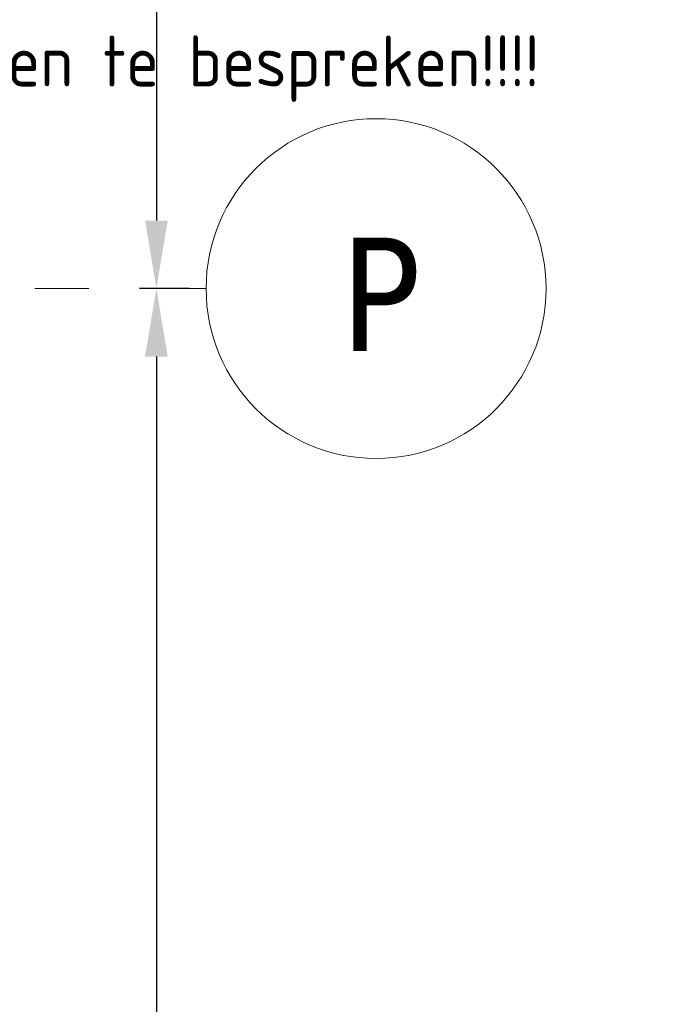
# Model space of a CAD drawing. Extents: x 2744 to 57639, y 3641 to 38820.
# Tile 165 of 179: x 55722 to 57639, y 28222 to 31120. Entities that reach past the tile are written whole.
import ezdxf

# ---------------------------------------------------------------- set-up
doc = ezdxf.new("R2010")
doc.units = 0
doc.header["$LTSCALE"] = 50
doc.header["$PDSIZE"] = -5
doc.linetypes.add('stramien', pattern=[22.225, 12.7, -3.175, 3.175, -3.175])
doc.layers.get('0').update_dxf_attribs({"linetype": 'CONTINUOUS'})
doc.layers.get('DEFPOINTS').update_dxf_attribs({"linetype": 'CONTINUOUS'})
doc.layers.add('AS-M38--_F123--_Wandlengte', color=1, linetype='CONTINUOUS')
doc.layers.add('IWTEKST', color=2, linetype='CONTINUOUS')
doc.layers.add('S-GRID', color=8, linetype='CONTINUOUS', lineweight=18)
doc.styles.get("Standard").update_dxf_attribs({"font": 'isocp.shx'})
doc.styles.add('Tahoma', font='TAHOMA.TTF', dxfattribs={"height": 333.256173})
doc.dimstyles.new('CWall_F2_Wandlengte', dxfattribs={"dimscale": 50, "dimtxt": 2.5, "dimasz": 2, "dimexe": 1, "dimexo": 1, "dimgap": 0.5, "dimtad": 1, "dimdec": 0, "dimdsep": 46, "dimtxsty": 'Standard', "dimcen": 2.5, "dimclrt": 2, "dimadec": 0, "dimazin": 0, "dimtfac": 1, "dimtdec": 0, "dimtix": 1, "dimtmove": 2, "dimatfit": 0, "dimfxl": 0, "dimtolj": 1, "dimtzin": 0, "dimarcsym": 0})

# ---------------------------------------------------------------- blocks, each defined once
blk = doc.blocks.new('Grid - 5 mm-3639987-Plotview 4e Verdieping - schaal 1 op 100')
at = {"layer": 'S-GRID'}
blk.add_circle((0, 0), 5, dxfattribs=at)
for start, end in [(360, 180), (180, 360)]:
    blk.add_arc((0, 0), 5, start, end, dxfattribs=at)
blk = doc.blocks.new('Onderlegger 4e verdieping')
at = {"layer": 'S-GRID', "linetype": 'stramien'}
blk.add_line((2743.8, 30328.2), (56270.4, 30328.2), dxfattribs=at)
at = {"layer": 'S-GRID', "xscale": 99.99999999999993, "yscale": 99.99999999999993, "zscale": 99.99999999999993, "rotation": 269.9999999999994}
blk.add_blockref('Grid - 5 mm-3639987-Plotview 4e Verdieping - schaal 1 op 100', (56770.4, 30328.2), dxfattribs=at)
at = {"layer": 'S-GRID', "insert": (56783.5, 30478.2), "char_height": 333.3, "width": 302.385, "attachment_point": 2, "line_spacing_factor": 1.000232, "style": 'Tahoma'}
blk.add_mtext('P', dxfattribs=at)
blk = doc.blocks.new('*D173')
at = {"layer": 'AS-M38--_F123--_Wandlengte', "color": 0, "lineweight": -2}
for p, q in [((56220.4, 35828.2), (56074, 35828.2)), ((56124, 35628.2), (56124, 30528.2)), ((56220.4, 30328.2), (56074, 30328.2))]:
    blk.add_line(p, q, dxfattribs=at)
at = {"layer": 'AS-M38--_F123--_Wandlengte', "color": 0}
for points in [[(56090.7, 35628.2), (56157.4, 35628.2), (56124, 35828.2)], [(56090.7, 30528.2), (56157.4, 30528.2), (56124, 30328.2)]]:
    blk.add_solid(points, dxfattribs=at)
at = {"layer": 'DEFPOINTS', "color": 0}
for p in [(56270.4, 35828.2), (56124, 30328.2), (56270.4, 30328.2)]:
    blk.add_point(p, dxfattribs=at)
at = {"layer": 'AS-M38--_F123--_Wandlengte', "color": 2, "insert": (55949, 33078.2), "char_height": 300, "attachment_point": 5, "rotation": 90}
blk.add_mtext('\\A1;5500', dxfattribs=at)
blk = doc.blocks.new('*D174')
at = {"layer": 'AS-M38--_F123--_Wandlengte', "color": 0, "lineweight": -2}
for p, q in [((56220.4, 30328.2), (56074, 30328.2)), ((56124, 30128.2), (56124, 25028.2))]:
    blk.add_line(p, q, dxfattribs=at)
at = {"layer": 'AS-M38--_F123--_Wandlengte', "color": 0}
for points in [[(56090.7, 30128.2), (56157.4, 30128.2), (56124, 30328.2)], [(56090.7, 25028.2), (56157.4, 25028.2), (56124, 24828.2)]]:
    blk.add_solid(points, dxfattribs=at)
at = {"layer": 'DEFPOINTS', "color": 0}
for p in [(56270.4, 30328.2), (56124, 24828.2), (56124, 24828.2)]:
    blk.add_point(p, dxfattribs=at)
at = {"layer": 'AS-M38--_F123--_Wandlengte', "color": 2, "insert": (55949, 27578.2), "char_height": 300, "attachment_point": 5, "rotation": 90}
blk.add_mtext('\\A1;5500', dxfattribs=at)

msp = doc.modelspace()

# ---------------------------------------------------------------- block references
msp.add_blockref('Onderlegger 4e verdieping', (0, 0))

# ---------------------------------------------------------------- texts
at = {"layer": 'IWTEKST', "insert": (54804.13, 31072.92), "char_height": 150, "width": 3405, "attachment_point": 1}
msp.add_mtext('aansluitingen te bespreken!!!!', dxfattribs=at)

# ---------------------------------------------------------------- dimensions: what is measured, and where the dimension line sits
at = {"layer": 'AS-M38--_F123--_Wandlengte'}
for base, p1, p2, picture, middle in [((56124.03, 30328.2), (56270.44, 35828.2), (56270.44, 30328.2), '*D173', (55949.03, 33078.2)), ((56124.03, 24828.2), (56270.44, 30328.2), (56124.03, 24828.2), '*D174', (55949.03, 27578.2))]:
    dim = msp.add_linear_dim(base=base, p1=p1, p2=p2, angle=90, dimstyle='CWall_F2_Wandlengte', override={"dimtxt": 6, "dimasz": 4}, dxfattribs=at)
    dim.commit()
    dim.dimension.update_dxf_attribs({"geometry": picture, "text_midpoint": middle})

doc.saveas('drawing.dxf')
